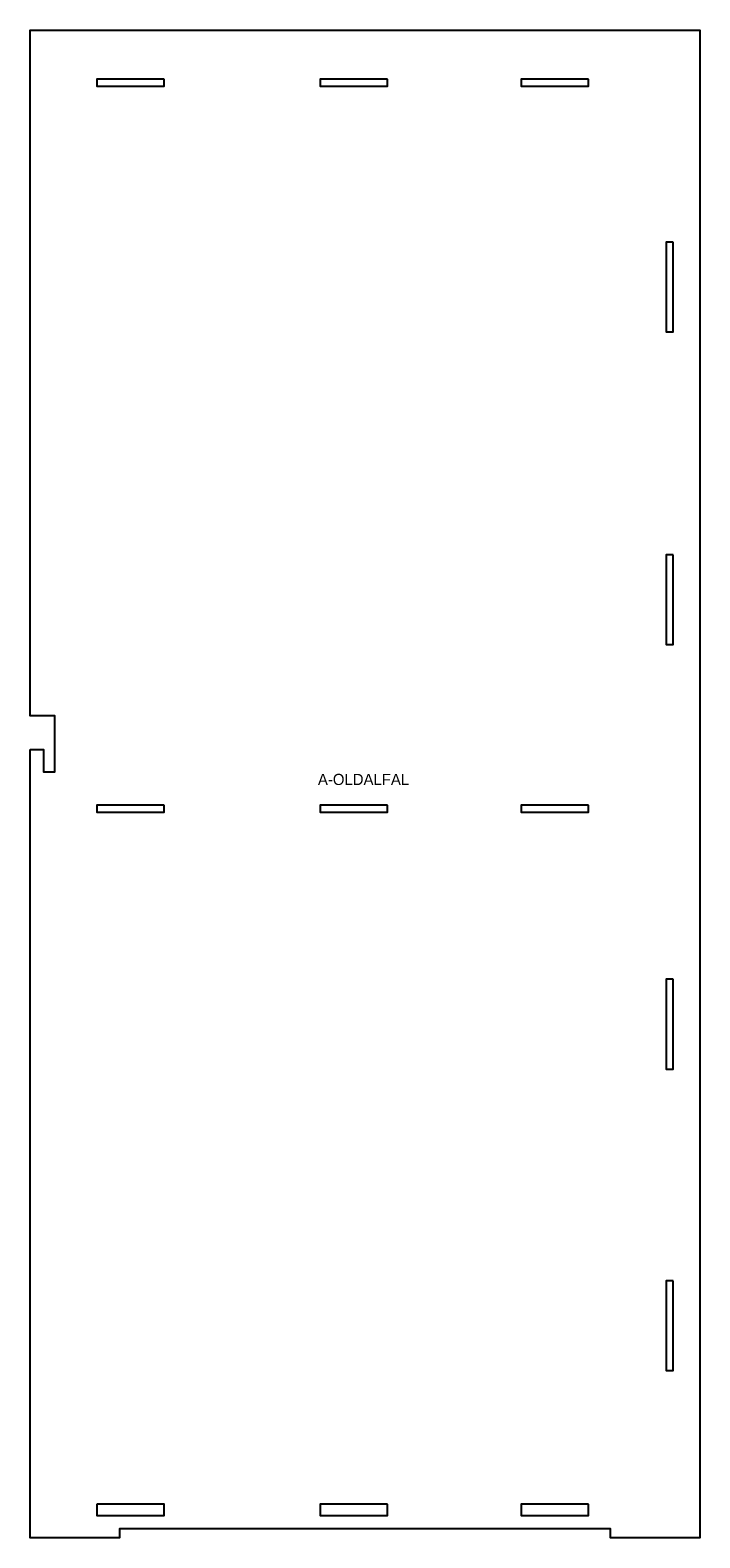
# Model space of a CAD drawing. Header units: millimetres. Extents: x 0 to 600, y 0 to 1350.
import ezdxf
from ezdxf.enums import TextEntityAlignment as Align

# ---------------------------------------------------------------- set-up
doc = ezdxf.new("R2010")
doc.units = ezdxf.units.MM
doc.layers.add('JELOLES', color=5, linetype='Continuous')
doc.layers.add('VAGAS', color=1, linetype='Continuous')

msp = doc.modelspace()

# ---------------------------------------------------------------- linework, layer by layer
at = {"layer": 'VAGAS'}
for points in [[(0, 705.9), (11.9, 705.9), (11.9, 685.9), (22.1, 685.9), (22.1, 705.9), (22.1, 736.1), (11.9, 736.1), (0, 736.1), (0, 1350), (600, 1350), (600, 0), (520, 0), (520, 8), (80, 8), (80, 0), (0, 0)], [(120.2, 1306.1), (59.8, 1306.1), (59.8, 1299.9), (120.2, 1299.9)], [(320.2, 1306.1), (259.8, 1306.1), (259.8, 1299.9), (320.2, 1299.9)], [(500.2, 1306.1), (439.8, 1306.1), (439.8, 1299.9), (500.2, 1299.9)], [(576.1, 1160.2), (569.9, 1160.2), (569.9, 1079.8), (576.1, 1079.8)], [(576.1, 880.2), (569.9, 880.2), (569.9, 799.8), (576.1, 799.8)], [(120.2, 656.1), (59.8, 656.1), (59.8, 649.9), (120.2, 649.9)], [(320.2, 656.1), (259.8, 656.1), (259.8, 649.9), (320.2, 649.9)], [(500.2, 656.1), (439.8, 656.1), (439.8, 649.9), (500.2, 649.9)], [(576.1, 500.2), (569.9, 500.2), (569.9, 419.8), (576.1, 419.8)], [(576.1, 230.2), (569.9, 230.2), (569.9, 149.8), (576.1, 149.8)], [(59.8, 30.1), (59.8, 19.9), (120.2, 19.9), (120.2, 30.1)], [(320.2, 30.1), (259.8, 30.1), (259.8, 19.9), (320.2, 19.9)], [(500.2, 30.1), (439.8, 30.1), (439.8, 19.9), (500.2, 19.9)]]:
    msp.add_lwpolyline(points, close=True, dxfattribs=at)

# ---------------------------------------------------------------- texts
at = {"layer": 'JELOLES'}
msp.add_text('A-OLDALFAL', height=10, dxfattribs=at).set_placement((298.7, 679.1), align=Align.MIDDLE_CENTER)

doc.saveas('drawing.dxf')
